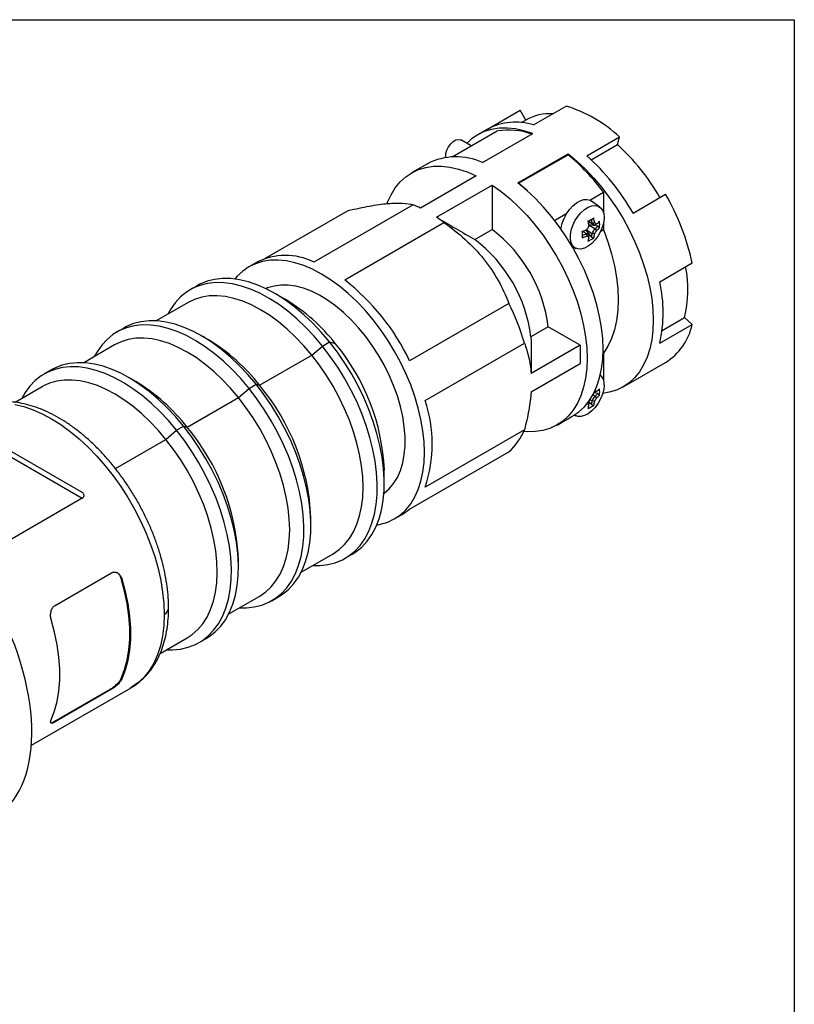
# Model space of a CAD drawing. Header units: inches. Extents: x 0 to 33, y 0 to 25.5.
# Tile 12 of 12: x 26.9 to 33, y 17.7 to 25.5. Entities that reach past the tile are written whole.
import ezdxf

# ---------------------------------------------------------------- set-up
doc = ezdxf.new("R2010")
doc.units = ezdxf.units.IN
doc.header["$LTSCALE"] = 3
doc.header["$MEASUREMENT"] = 0
doc.linetypes.add('SLD-Solid', pattern=[0])
doc.layers.add('SLD-DEFPOINTS', color=7, linetype='Continuous')

# ---------------------------------------------------------------- blocks, each defined once
blk = doc.blocks.new('Block2')
at = {"color": 7, "linetype": 'SLD-Solid', "lineweight": 18}
for p, q in [((33.0003, 25.5003), (0.0003, 25.5003)), ((33.0003, 0.0003), (33.0003, 25.5003))]:
    blk.add_line(p, q, dxfattribs=at)

msp = doc.modelspace()

# ---------------------------------------------------------------- linework, layer by layer
at = {"color": 7, "linetype": 'SLD-Solid'}
for p, q in [((0.0003, 25.5003), (33.0003, 25.5003)), ((33.0003, 25.5003), (33.0003, 0.0003))]:
    msp.add_line(p, q, dxfattribs=at)
for p, q in [((30.9484, 24.6718), (31.2047, 24.8198)), ((30.5852, 24.6393), (30.8415, 24.7873)), ((30.8858, 24.7106), (30.8415, 24.7873)), ((30.8505, 24.6901), (30.8858, 24.7106)), ((30.3076, 24.4197), (30.6627, 24.6247)), ((30.5853, 24.6394), (30.5075, 24.5945)), ((30.5458, 24.376), (30.9411, 24.6042)), ((31.3677, 24.4297), (31.6241, 24.5777)), ((31.6078, 24.5172), (31.6241, 24.5777)), ((30.4575, 24.5063), (30.3751, 24.5538)), ((31.402, 24.3984), (31.6078, 24.5172)), ((30.8242, 24.2153), (31.2195, 24.4435)), ((30.8305, 24.2127), (31.2195, 24.4373)), ((31.2195, 24.4435), (31.2195, 24.4373)), ((30.1122, 24.3663), (29.9869, 24.2939)), ((30.4971, 24.2706), (30.0587, 24.0175)), ((30.184, 23.9452), (30.6224, 24.1983)), ((30.6224, 24.1983), (30.6224, 23.8478)), ((30.8305, 24.2127), (30.8305, 24.2104)), ((31.3905, 24.0806), (31.4979, 24.1426)), ((31.4979, 24.1426), (31.4979, 23.9818)), ((31.7309, 23.9779), (31.9872, 24.1259)), ((29.9997, 24.0437), (29.218, 23.5925)), ((31.4696, 24.0253), (31.4046, 24.0727)), ((28.8339, 23.6201), (29.4885, 23.998)), ((31.1135, 23.9207), (31.21, 23.9764)), ((29.4612, 23.452), (30.2429, 23.9033)), ((31.4099, 23.8955), (31.3803, 23.9126)), ((31.3803, 23.9126), (31.431, 23.8834)), ((31.4541, 23.8756), (31.3847, 23.8864)), ((31.3853, 23.8811), (31.3853, 23.8813)), ((31.431, 23.855), (31.3853, 23.8813)), ((31.4099, 23.8955), (31.4101, 23.8954)), ((31.431, 23.8834), (31.431, 23.8834)), ((31.4979, 23.8979), (31.4979, 23.8475)), ((30.486, 23.7691), (30.6224, 23.8478)), ((31.3346, 23.8335), (31.3642, 23.8164)), ((31.3595, 23.8428), (31.4036, 23.7881)), ((31.3642, 23.8448), (31.3644, 23.8449)), ((31.3642, 23.8448), (31.4099, 23.8185)), ((31.3644, 23.8163), (31.3642, 23.8164)), ((31.4101, 23.8185), (31.4099, 23.8185)), ((31.431, 23.8548), (31.431, 23.855)), ((31.4762, 23.835), (31.4979, 23.8475)), ((31.2535, 23.7124), (31.2817, 23.6999)), ((31.2561, 23.7079), (31.2593, 23.7098)), ((28.7668, 23.5896), (28.7064, 23.5547)), ((31.9406, 23.4375), (32.1969, 23.5855)), ((28.3001, 23.4065), (28.2444, 23.3744)), ((29.0009, 23.2938), (28.9104, 23.346)), ((28.2281, 23.274), (27.9775, 23.1293)), ((30.7541, 23.2674), (29.9724, 22.8161)), ((31.9406, 22.9533), (32.1969, 23.1013)), ((31.9602, 23.0532), (32.1364, 23.1549)), ((32.1364, 23.1549), (32.1969, 23.1013)), ((27.7224, 23.073), (27.6668, 23.0409)), ((31.0639, 23.083), (30.9276, 23.0043)), ((31.3142, 22.9385), (31.0639, 23.083)), ((28.3884, 22.9804), (28.3328, 23.0125)), ((29.2861, 22.9313), (29.3418, 22.9635)), ((29.3418, 22.9635), (29.387, 22.9513)), ((30.094, 22.5027), (30.8758, 22.9539)), ((27.6504, 22.9406), (27.4068, 22.7999)), ((29.2026, 22.8596), (29.2861, 22.9313)), ((31.3142, 22.9385), (30.9288, 22.7161)), ((31.3142, 22.9385), (31.3142, 22.7939)), ((31.4946, 22.873), (31.4979, 22.8749)), ((31.4979, 22.8749), (31.4979, 22.6637)), ((28.792, 22.6225), (29.2026, 22.8596)), ((30.9288, 22.5714), (31.3142, 22.7939)), ((31.7309, 22.655), (31.9872, 22.8029)), ((27.1517, 22.7436), (27.0961, 22.7114)), ((27.8177, 22.6509), (27.7621, 22.6831)), ((31.6531, 22.6101), (31.7309, 22.6549)), ((27.0798, 22.6111), (26.8664, 22.4879)), ((28.6249, 22.5261), (28.7084, 22.5979)), ((28.7084, 22.5979), (28.7641, 22.63)), ((28.7641, 22.63), (28.792, 22.6225)), ((31.4541, 22.5576), (31.4231, 22.5624)), ((31.426, 22.5682), (31.431, 22.5653)), ((31.426, 22.5682), (31.431, 22.5653)), ((31.431, 22.5653), (31.431, 22.5653)), ((31.4979, 22.5799), (31.4979, 22.5798)), ((31.4979, 22.5798), (31.4979, 22.5798)), ((28.2213, 22.2931), (28.6249, 22.5261)), ((31.3853, 22.4862), (31.3785, 22.4902)), ((31.3828, 22.4959), (31.4036, 22.47)), ((31.3928, 22.5103), (31.4099, 22.5004)), ((31.4101, 22.5005), (31.4099, 22.5004)), ((31.431, 22.5369), (31.4146, 22.5464)), ((31.431, 22.5367), (31.431, 22.5369)), ((31.1325, 22.3095), (31.2578, 22.3818)), ((31.2679, 22.3879), (31.2817, 22.3818)), ((28.0542, 22.1967), (28.1378, 22.2684)), ((28.1378, 22.2684), (28.1934, 22.3005)), ((28.1934, 22.3005), (28.2213, 22.2931)), ((30.8758, 22.2723), (30.094, 21.821)), ((27.6565, 21.967), (28.0542, 22.1967)), ((27.3882, 21.7829), (26.8221, 22.1098)), ((29.9724, 21.648), (30.7541, 22.0993)), ((26.8333, 22.0579), (27.3952, 21.7333)), ((29.7733, 21.8513), (29.7733, 21.9558)), ((27.3952, 21.7333), (26.5997, 21.274)), ((29.1956, 21.5178), (29.1956, 21.5821)), ((29.8519, 21.5703), (29.9124, 21.6052)), ((28.6249, 21.1884), (28.6249, 21.2527)), ((29.1191, 21.1517), (29.3697, 21.2964)), ((29.4648, 21.2604), (29.5205, 21.2925)), ((27.1815, 20.8887), (27.627, 21.1458)), ((27.708, 21.0991), (27.702, 21.1025)), ((28.5484, 20.8223), (28.7921, 20.963)), ((28.8871, 20.9269), (28.9428, 20.9591)), ((28.0078, 20.5102), (28.2214, 20.6335)), ((28.3164, 20.5975), (28.3721, 20.6296)), ((27.708, 20.3115), (27.702, 20.3149)), ((26.9952, 19.7893), (27.7793, 20.2419)), ((27.1753, 19.9761), (27.6207, 20.2332)), ((27.627, 20.2296), (27.1815, 19.9725)), ((27.627, 20.2296), (27.6207, 20.2332)), ((27.1815, 19.9725), (27.1753, 19.9761))]:
    msp.add_line(p, q)
at = {"flags": 128}
for points in [[(30.9411, 24.6042), (30.872, 24.6265), (30.8045, 24.6411), (30.7391, 24.6477), (30.6762, 24.6463), (30.6165, 24.637), (30.5603, 24.6198), (30.5081, 24.5948), (30.4602, 24.5622), (30.4215, 24.527)], [(30.2573, 24.4154), (30.2565, 24.4225), (30.258, 24.4473), (30.2656, 24.474), (30.2785, 24.5002), (30.2957, 24.5236), (30.3155, 24.5421), (30.3363, 24.5541), (30.3561, 24.5584), (30.3732, 24.5548), (30.3751, 24.5538)], [(31.2195, 24.4435), (31.2886, 24.386), (31.3562, 24.3226), (31.4216, 24.2537), (31.4844, 24.1798), (31.5441, 24.1015), (31.6003, 24.0194), (31.6526, 23.9341), (31.7004, 23.8463), (31.7435, 23.7566), (31.7816, 23.6657), (31.8143, 23.5744), (31.8414, 23.4832), (31.8628, 23.393), (31.8781, 23.3044), (31.8873, 23.218), (31.8904, 23.1346), (31.8873, 23.0547), (31.8781, 22.9791), (31.8628, 22.9081), (31.8414, 22.8425), (31.8143, 22.7827), (31.7816, 22.7291), (31.7435, 22.6822), (31.7004, 22.6423), (31.6526, 22.6097), (31.6003, 22.5847), (31.5441, 22.5675), (31.4925, 22.559)], [(29.7963, 24.0555), (29.7991, 24.0628), (29.8265, 24.1228), (29.8596, 24.1765), (29.898, 24.2234), (29.9416, 24.2632), (29.9899, 24.2956), (30.0426, 24.3204), (30.0993, 24.3372), (30.1596, 24.3461), (30.2229, 24.347), (30.2889, 24.3397), (30.3569, 24.3245), (30.4265, 24.3014), (30.4971, 24.2706)], [(30.6224, 24.1983), (30.693, 24.1475), (30.7626, 24.0903), (30.8306, 24.027), (30.8965, 23.9581), (30.9599, 23.8841), (31.0201, 23.8057), (31.0768, 23.7233), (31.1296, 23.6377), (31.1779, 23.5495), (31.2214, 23.4594), (31.2599, 23.3681), (31.2929, 23.2763), (31.3203, 23.1846), (31.3419, 23.0939), (31.3574, 23.0048), (31.3667, 22.9179), (31.3698, 22.8341), (31.3667, 22.7538), (31.3574, 22.6777), (31.3419, 22.6065), (31.3203, 22.5406), (31.2929, 22.4806), (31.2599, 22.427), (31.2214, 22.3801), (31.1779, 22.3402), (31.1296, 22.3078), (31.0768, 22.2831), (31.0201, 22.2662), (30.9599, 22.2573), (30.8965, 22.2565), (30.8697, 22.2585)], [(31.2578, 22.3818), (31.3051, 22.4141), (31.3482, 22.454), (31.3863, 22.5009), (31.419, 22.5545), (31.4461, 22.6143), (31.4674, 22.6799), (31.4828, 22.7508), (31.492, 22.8265), (31.4951, 22.9064), (31.492, 22.9898), (31.4828, 23.0762), (31.4674, 23.1648), (31.4461, 23.255), (31.419, 23.3462), (31.3863, 23.4375), (31.3482, 23.5284), (31.3051, 23.6181), (31.2572, 23.7059), (31.205, 23.7912), (31.1488, 23.8733), (31.0891, 23.9516), (31.0263, 24.0255), (30.9608, 24.0944), (30.8933, 24.1578), (30.8242, 24.2153)], [(30.9, 24.1519), (30.8674, 24.1814), (30.8305, 24.2127)], [(31.163, 23.8534), (31.1641, 23.8609), (31.1731, 23.8981), (31.1876, 23.9356), (31.2071, 23.9718), (31.2306, 24.0051), (31.2572, 24.0341), (31.2857, 24.0576), (31.3148, 24.0744), (31.3433, 24.0838), (31.3698, 24.0855), (31.3934, 24.0793), (31.4046, 24.0727)], [(31.5029, 23.9428), (31.4998, 23.9079), (31.4906, 23.8711), (31.4758, 23.8341), (31.456, 23.7985), (31.4322, 23.7661), (31.4055, 23.7384), (31.377, 23.7166), (31.3483, 23.7018), (31.3206, 23.6947), (31.2951, 23.6956), (31.2732, 23.7044), (31.2558, 23.7208), (31.2437, 23.744), (31.2375, 23.7729), (31.2375, 23.8062), (31.2437, 23.8422), (31.2558, 23.8793), (31.2732, 23.9158), (31.2951, 23.95), (31.3206, 23.9803), (31.3483, 24.0052), (31.377, 24.0236), (31.4055, 24.0346), (31.4322, 24.0377), (31.456, 24.0328), (31.4758, 24.0201), (31.4906, 24.0002), (31.4998, 23.974), (31.5029, 23.9428)], [(31.4101, 23.8954), (31.4129, 23.8938), (31.4157, 23.8922), (31.4184, 23.8906), (31.421, 23.8891), (31.4236, 23.8876), (31.4261, 23.8862), (31.4286, 23.8847), (31.431, 23.8834)], [(31.4436, 23.892), (31.4418, 23.893), (31.4399, 23.8941), (31.4381, 23.8951), (31.4362, 23.8962), (31.4343, 23.8973), (31.4323, 23.8984), (31.4304, 23.8996), (31.4284, 23.9007)], [(31.3853, 23.8043), (31.3829, 23.8056), (31.3805, 23.8071), (31.3779, 23.8085), (31.3754, 23.81), (31.3727, 23.8115), (31.37, 23.8131), (31.3672, 23.8147), (31.3644, 23.8163)], [(31.369, 23.7979), (31.371, 23.7967), (31.3729, 23.7956), (31.3749, 23.7944), (31.3768, 23.7933), (31.3787, 23.7922), (31.3805, 23.7912), (31.3824, 23.7901), (31.3842, 23.7891)], [(31.4979, 23.8475), (31.5329, 23.7524), (31.5619, 23.6574), (31.5847, 23.5634), (31.6012, 23.4709), (31.6111, 23.3809), (31.6144, 23.2939), (31.6111, 23.2108), (31.6012, 23.1322), (31.5847, 23.0588), (31.5619, 22.991), (31.5329, 22.9296), (31.4979, 22.8749)], [(29.7138, 21.5221), (29.7438, 21.5279), (29.7999, 21.5452), (29.852, 21.5703), (29.8997, 21.6029), (29.9427, 21.6428), (29.9807, 21.6897), (30.0134, 21.7433), (30.0404, 21.803), (30.0617, 21.8686), (30.0769, 21.9395), (30.0862, 22.015), (30.0893, 22.0948), (30.0862, 22.1781), (30.0769, 22.2643), (30.0617, 22.3529), (30.0404, 22.443), (30.0134, 22.534), (29.9807, 22.6252), (29.9427, 22.7159), (29.8997, 22.8055), (29.852, 22.8933), (29.7999, 22.9785), (29.7438, 23.0605), (29.6842, 23.1388), (29.6215, 23.2127), (29.5562, 23.2816), (29.4888, 23.345), (29.4198, 23.4025), (29.3498, 23.4536), (29.2791, 23.498), (29.2085, 23.5352), (29.1385, 23.5649), (29.0695, 23.5871), (29.0021, 23.6015), (28.9368, 23.6079), (28.8741, 23.6065), (28.8145, 23.597), (28.7584, 23.5797), (28.7063, 23.5546), (28.6586, 23.522), (28.6155, 23.4821), (28.5956, 23.4591)], [(29.2861, 22.9313), (29.2212, 23.008), (29.1536, 23.0796), (29.0839, 23.1458), (29.0125, 23.206), (28.94, 23.2598), (28.8668, 23.3068), (28.7936, 23.3467), (28.7208, 23.3791), (28.649, 23.4039), (28.5786, 23.4209), (28.5103, 23.43), (28.4444, 23.431), (28.3815, 23.424), (28.322, 23.409), (28.2663, 23.3861), (28.2149, 23.3556), (28.1681, 23.3176), (28.1262, 23.2723), (28.0896, 23.2202), (28.0681, 23.1817)], [(29.3418, 22.9635), (29.2768, 23.0401), (29.2093, 23.1118), (29.1395, 23.1779), (29.0682, 23.2381), (28.9956, 23.2919), (28.9225, 23.3389), (28.8493, 23.3788), (28.7765, 23.4113), (28.7047, 23.4361), (28.6343, 23.4531), (28.566, 23.4621), (28.5001, 23.4631), (28.4372, 23.4561), (28.3777, 23.4411), (28.322, 23.4183), (28.3001, 23.4065)], [(29.7705, 21.773), (29.7719, 21.774), (29.8117, 21.8082), (29.8465, 21.8496), (29.8761, 21.8975), (29.9001, 21.9517), (29.9183, 22.0116), (29.9305, 22.0766), (29.9366, 22.1462), (29.9366, 22.2196), (29.9305, 22.2963), (29.9183, 22.3754), (29.9001, 22.4563), (29.8761, 22.5382), (29.8465, 22.6203), (29.8117, 22.7018), (29.7719, 22.7821), (29.7274, 22.8603), (29.6788, 22.9357), (29.6265, 23.0077), (29.5709, 23.0754), (29.5126, 23.1384), (29.4521, 23.1961), (29.39, 23.2478), (29.3268, 23.2931), (29.2632, 23.3315), (29.1998, 23.3628), (29.1371, 23.3867), (29.0757, 23.4028), (29.0163, 23.4111), (28.9592, 23.4115), (28.9052, 23.4039), (28.8547, 23.3885), (28.8412, 23.3828)], [(29.2026, 22.8596), (29.1401, 22.9332), (29.075, 23.0019), (29.0079, 23.0651), (28.9391, 23.1224), (28.8693, 23.1733), (28.7989, 23.2175), (28.7286, 23.2546), (28.6587, 23.2843), (28.59, 23.3064), (28.5228, 23.3207), (28.4577, 23.3271), (28.3953, 23.3256), (28.3359, 23.3162), (28.28, 23.299), (28.2281, 23.274)], [(28.7084, 22.5979), (28.6435, 22.6745), (28.5759, 22.7462), (28.5062, 22.8123), (28.4348, 22.8725), (28.3623, 22.9263), (28.2892, 22.9733), (28.2159, 23.0132), (28.1431, 23.0457), (28.0713, 23.0705), (28.001, 23.0875), (27.9326, 23.0965), (27.8668, 23.0975), (27.8039, 23.0905), (27.7443, 23.0755), (27.6887, 23.0527), (27.6372, 23.0221), (27.5904, 22.9841), (27.5485, 22.9389), (27.5119, 22.8868), (27.4905, 22.8482)], [(28.7641, 22.63), (28.6992, 22.7066), (28.6316, 22.7783), (28.5619, 22.8445), (28.4905, 22.9047), (28.418, 22.9585), (28.3448, 23.0055), (28.2716, 23.0453), (28.1988, 23.0778), (28.127, 23.1026), (28.0567, 23.1196), (27.9883, 23.1286), (27.9224, 23.1296), (27.8595, 23.1226), (27.8, 23.1077), (27.7444, 23.0848), (27.7224, 23.073)], [(28.6249, 22.5261), (28.5625, 22.5997), (28.4974, 22.6684), (28.4302, 22.7316), (28.3615, 22.7889), (28.2916, 22.8399), (28.2213, 22.884), (28.1509, 22.9211), (28.0811, 22.9508), (28.0123, 22.9729), (27.9451, 22.9872), (27.8801, 22.9937), (27.8176, 22.9922), (27.7582, 22.9828), (27.7023, 22.9655), (27.6504, 22.9406)], [(29.5205, 21.2925), (29.55, 21.3113), (29.5968, 21.3493), (29.6387, 21.3946), (29.6753, 21.4467), (29.7064, 21.5053), (29.7318, 21.57), (29.7513, 21.6403), (29.7647, 21.7157), (29.7719, 21.7957), (29.7729, 21.8797), (29.7678, 21.9671), (29.7564, 22.0572), (29.7389, 22.1494), (29.7155, 22.2431), (29.6863, 22.3376), (29.6515, 22.4321), (29.6113, 22.526), (29.5661, 22.6187), (29.5162, 22.7094), (29.4619, 22.7975), (29.4036, 22.8824), (29.3418, 22.9635)], [(29.2098, 21.2041), (29.2648, 21.2038), (29.3277, 21.2108), (29.3872, 21.2258), (29.4429, 21.2486), (29.4943, 21.2792), (29.5411, 21.3172), (29.583, 21.3624), (29.6196, 21.4145), (29.6507, 21.4732), (29.6761, 21.5379), (29.6956, 21.6082), (29.709, 21.6836), (29.7162, 21.7636), (29.7173, 21.8476), (29.7121, 21.9349), (29.7007, 22.0251), (29.6833, 22.1173), (29.6598, 22.211), (29.6306, 22.3054), (29.5958, 22.3999), (29.5556, 22.4939), (29.5104, 22.5865), (29.4605, 22.6772), (29.4062, 22.7654), (29.3479, 22.8503), (29.2861, 22.9313)], [(28.1934, 22.3005), (28.129, 22.3767), (28.0619, 22.4479), (27.9927, 22.5137), (27.9218, 22.5736), (27.8498, 22.6272), (27.7772, 22.6742), (27.7045, 22.7141), (27.6322, 22.7467), (27.5608, 22.7718), (27.4908, 22.7892), (27.4228, 22.7988), (27.3572, 22.8004), (27.2944, 22.7941), (27.235, 22.78), (27.1793, 22.7581), (27.1517, 22.7436)], [(29.3697, 21.2964), (29.3698, 21.2965), (29.4174, 21.329), (29.4602, 21.3687), (29.4981, 21.4155), (29.5306, 21.4689), (29.5576, 21.5284), (29.5787, 21.5938), (29.594, 21.6644), (29.6032, 21.7397), (29.6063, 21.8192), (29.6032, 21.9022), (29.594, 21.9881), (29.5787, 22.0763), (29.5576, 22.1661), (29.5306, 22.2568), (29.4981, 22.3478), (29.4602, 22.4382), (29.4174, 22.5275), (29.3698, 22.6149), (29.3179, 22.6998), (29.262, 22.7816), (29.2026, 22.8596)], [(28.1378, 22.2684), (28.0733, 22.3445), (28.0062, 22.4157), (27.937, 22.4815), (27.8661, 22.5415), (27.7942, 22.5951), (27.7216, 22.642), (27.6488, 22.682), (27.5765, 22.7146), (27.5051, 22.7397), (27.4352, 22.7571), (27.3671, 22.7666), (27.3015, 22.7683), (27.2388, 22.762), (27.1793, 22.7479), (27.1237, 22.726), (27.0721, 22.6965), (27.0251, 22.6596), (26.9829, 22.6155), (26.9458, 22.5646), (26.9198, 22.5188)], [(28.0542, 22.1967), (27.9923, 22.2696), (27.9279, 22.3378), (27.8613, 22.4006), (27.7932, 22.4576), (27.724, 22.5083), (27.6543, 22.5524), (27.5845, 22.5896), (27.5152, 22.6195), (27.447, 22.642), (27.3802, 22.6568), (27.3155, 22.6639), (27.2533, 22.6632), (27.1941, 22.6548), (27.1383, 22.6386), (27.0863, 22.6148), (27.0798, 22.6111)], [(28.6321, 20.8706), (28.6871, 20.8703), (28.75, 20.8773), (28.8095, 20.8923), (28.8652, 20.9151), (28.9166, 20.9457), (28.9635, 20.9837), (29.0053, 21.029), (29.042, 21.0811), (29.0731, 21.1397), (29.0985, 21.2044), (29.1179, 21.2747), (29.1313, 21.3501), (29.1386, 21.4301), (29.1396, 21.5141), (29.1344, 21.6015), (29.1231, 21.6916), (29.1056, 21.7838), (29.0822, 21.8775), (29.053, 21.9719), (29.0181, 22.0665), (28.978, 22.1604), (28.9328, 22.2531), (28.8828, 22.3438), (28.8285, 22.4319), (28.7703, 22.5168), (28.7084, 22.5979)], [(28.9428, 20.9591), (28.9723, 20.9778), (29.0191, 21.0159), (29.061, 21.0611), (29.0976, 21.1132), (29.1288, 21.1718), (29.1541, 21.2365), (29.1736, 21.3068), (29.187, 21.3823), (29.1942, 21.4623), (29.1953, 21.5462), (29.1901, 21.6336), (29.1787, 21.7237), (29.1613, 21.816), (29.1379, 21.9096), (29.1086, 22.0041), (29.0738, 22.0986), (29.0337, 22.1925), (28.9885, 22.2852), (28.9385, 22.3759), (28.8842, 22.464), (28.826, 22.5489), (28.7641, 22.63)], [(31.5029, 22.6247), (31.4998, 22.5899), (31.4906, 22.5531), (31.4758, 22.516), (31.456, 22.4805), (31.4322, 22.4481), (31.4055, 22.4203), (31.377, 22.3986), (31.3483, 22.3838), (31.3206, 22.3767), (31.2951, 22.3776), (31.2732, 22.3864), (31.2696, 22.3889)], [(31.4436, 22.5739), (31.4418, 22.575), (31.4399, 22.576), (31.4381, 22.5771), (31.4362, 22.5782), (31.4343, 22.5793), (31.4323, 22.5804), (31.4319, 22.5806)], [(28.7921, 20.963), (28.7921, 20.963), (28.8397, 20.9955), (28.8826, 21.0353), (28.9204, 21.082), (28.953, 21.1354), (28.9799, 21.195), (29.0011, 21.2603), (29.0163, 21.3309), (29.0255, 21.4062), (29.0286, 21.4857), (29.0255, 21.5687), (29.0163, 21.6547), (29.0011, 21.7429), (28.9799, 21.8327), (28.953, 21.9234), (28.9204, 22.0143), (28.8826, 22.1047), (28.8397, 22.194), (28.7921, 22.2814), (28.7402, 22.3663), (28.6843, 22.4481), (28.6249, 22.5261)], [(31.369, 22.4798), (31.371, 22.4787), (31.3729, 22.4775), (31.3749, 22.4764), (31.3768, 22.4753), (31.3787, 22.4742), (31.3805, 22.4731), (31.3824, 22.4721), (31.3842, 22.471)], [(26.8659, 22.4719), (26.9363, 22.4549), (27.0082, 22.4303), (27.0811, 22.3982), (27.1544, 22.3589), (27.2277, 22.3126), (27.3004, 22.2597), (27.3722, 22.2005), (27.4424, 22.1354), (27.5106, 22.0649), (27.5764, 21.9894), (27.6393, 21.9095), (27.6989, 21.8256), (27.7547, 21.7384), (27.8065, 21.6485), (27.8537, 21.5564), (27.8962, 21.4628), (27.9337, 21.3683), (27.9658, 21.2736), (27.9924, 21.1793), (28.0132, 21.086), (28.0283, 20.9945), (28.0373, 20.9052), (28.0403, 20.8188)], [(28.0614, 20.5412), (28.1057, 20.5405), (28.1695, 20.5462), (28.23, 20.56), (28.2866, 20.5819), (28.339, 20.6115), (28.3868, 20.6488), (28.4296, 20.6934), (28.4672, 20.745), (28.4991, 20.8033), (28.5253, 20.8678), (28.5456, 20.938), (28.5596, 21.0134), (28.5675, 21.0936), (28.5691, 21.1778), (28.5643, 21.2655), (28.5533, 21.3561), (28.5361, 21.4488), (28.5129, 21.543), (28.4838, 21.6381), (28.4489, 21.7332), (28.4087, 21.8278), (28.3634, 21.9212), (28.3132, 22.0125), (28.2586, 22.1013), (28.2, 22.1868), (28.1378, 22.2684)], [(28.3721, 20.6296), (28.3948, 20.6437), (28.4425, 20.681), (28.4854, 20.7256), (28.5229, 20.7772), (28.5549, 20.8355), (28.581, 20.9), (28.6012, 20.9702), (28.6153, 21.0456), (28.6232, 21.1258), (28.6247, 21.21), (28.62, 21.2977), (28.609, 21.3883), (28.5918, 21.481), (28.5686, 21.5752), (28.5394, 21.6703), (28.5046, 21.7654), (28.4644, 21.86), (28.419, 21.9533), (28.3689, 22.0447), (28.3143, 22.1334), (28.2557, 22.2189), (28.1934, 22.3005)], [(28.2214, 20.6335), (28.2615, 20.6602), (28.3055, 20.6991), (28.3444, 20.7452), (28.378, 20.798), (28.406, 20.8573), (28.4281, 20.9224), (28.4442, 20.993), (28.4541, 21.0685), (28.4579, 21.1482), (28.4554, 21.2316), (28.4466, 21.318), (28.4317, 21.4068), (28.4108, 21.4972), (28.384, 21.5886), (28.3515, 21.6803), (28.3136, 21.7715), (28.2705, 21.8616), (28.2227, 21.9498), (28.1704, 22.0355), (28.1141, 22.118), (28.0542, 22.1967)], [(29.9124, 21.6052), (29.9226, 21.6113), (29.9724, 21.648)], [(27.702, 20.3149), (27.7287, 20.3838), (27.749, 20.4588), (27.7626, 20.5394), (27.7694, 20.6249), (27.7694, 20.7147), (27.7626, 20.8081), (27.749, 20.9044), (27.7287, 21.0028), (27.702, 21.1025)], [(27.708, 21.0991), (27.7346, 20.9993), (27.7547, 20.901), (27.7682, 20.8048), (27.775, 20.7115), (27.775, 20.6217), (27.7682, 20.5362), (27.7547, 20.4556), (27.7346, 20.3805), (27.708, 20.3115)], [(27.1512, 19.99), (27.1778, 20.059), (27.1979, 20.1341), (27.2114, 20.2147), (27.2182, 20.3003), (27.2182, 20.39), (27.2114, 20.4834), (27.1979, 20.5796), (27.1778, 20.6779), (27.1512, 20.7776)], [(28.0403, 20.8188), (28.037, 20.7315), (28.0269, 20.6487), (28.0103, 20.5711), (27.9871, 20.4993), (27.9577, 20.4337), (27.9221, 20.3749), (27.8807, 20.3234), (27.8338, 20.2794), (27.7818, 20.2434), (27.7793, 20.2419)]]:
    msp.add_lwpolyline(points, dxfattribs=at)
for centre, radius, start, end in [((30.8928, 23.7953), 1.0709, 46.93698, 73.0684), ((31.0776, 24.366), 0.3943, 86.65311, 119.09843), ((30.8056, 24.2219), 0.4721, 72.3916, 117.82743), ((30.7498, 24.0715), 0.56, 70.76144, 98.94042), ((30.477, 23.265), 1.6872, 29.67521, 47.91393), ((30.339, 23.9256), 0.4956, 65.33515, 117.234), ((30.1371, 23.136), 1.6926, 36.49125, 50.24716), ((30.1421, 23.0726), 1.8286, 29.67521, 47.91393), ((30.4087, 23.2026), 1.8288, 12.08684, 30.32452), ((29.6627, 23.207), 0.902, 63.95937, 68.06052), ((29.48, 22.8906), 1.268, 53.00816, 56.27627), ((31.023, 24.0662), 0.4086, 327.8676, 332.1324), ((30.977, 24.6586), 0.8453, 298.26744, 301.72718), ((30.9619, 23.8211), 0.4257, 7.3052, 12.61933), ((30.9835, 23.8332), 0.4047, 6.83228, 12.24686), ((31.0101, 23.8477), 0.4027, 6.8256, 11.69606), ((31.0061, 23.8466), 0.4257, 7.3052, 12.61933), ((31.2986, 24.0265), 0.2167, 307.66937, 315.88209), ((31.3063, 24.0657), 0.2214, 308.31351, 316.53311), ((31.2407, 23.8879), 0.2277, 353.56556, 6.43444), ((29.9301, 22.9383), 1.143, 7.27531, 52.72469), ((31.205, 24.2169), 0.4047, 287.75091, 293.16516), ((31.2047, 24.2416), 0.4257, 287.37847, 292.69226), ((30.487, 23.8099), 0.8452, 358.26975, 1.73025), ((31.2047, 24.1906), 0.4257, 287.37847, 292.69226), ((31.2058, 24.1866), 0.4027, 288.30187, 293.17185), ((31.1951, 23.8474), 0.2167, 344.11597, 352.32808), ((31.0797, 24.0334), 0.3941, 326.95773, 333.04227), ((31.2093, 23.8466), 0.2214, 343.46502, 351.68397), ((31.0824, 24.0319), 0.4086, 327.8676, 332.1324), ((31.3063, 24.0146), 0.2214, 308.31351, 316.53311), ((29.7938, 22.8595), 1.143, 7.27531, 52.72469), ((31.1651, 23.8211), 0.2214, 343.46502, 351.68397), ((31.2863, 23.9668), 0.2277, 293.56249, 306.43213), ((28.9953, 23.1432), 0.5015, 63.63109, 117.10171), ((31.1961, 23.3756), 0.9659, 346.79407, 10.73999), ((28.3471, 22.033), 1.8042, 25.72549, 51.86366), ((30.8971, 23.1954), 1.0712, 346.9364, 13.0636), ((28.2681, 22.0785), 1.4191, 37.9558, 58.91058), ((29.1022, 22.4461), 1.8449, 15.97759, 26.43377), ((31.7357, 23.2025), 0.4722, 302.18449, 347.61417), ((27.6213, 21.7089), 1.4849, 37.96976, 58.89662), ((28.1006, 21.8795), 1.6745, 2.61123, 39.80013), ((27.0506, 21.3795), 1.4849, 37.96976, 58.89662), ((31.4056, 22.6338), 0.0978, 354.68634, 46.00775), ((27.445, 21.5014), 1.7524, 2.63929, 39.77207), ((31.2986, 22.7085), 0.2167, 307.66937, 315.88209), ((31.3063, 22.7476), 0.2214, 308.31351, 316.53311), ((31.2407, 22.5698), 0.2277, 353.56556, 6.43444), ((29.088, 22.1618), 1.0622, 341.28461, 18.71539), ((31.1951, 22.5294), 0.2167, 344.11597, 352.32808), ((31.0797, 22.7154), 0.3941, 326.95773, 333.04227), ((31.2093, 22.5286), 0.2214, 343.46502, 351.68397), ((31.0824, 22.7139), 0.4086, 327.8676, 332.1324), ((31.3063, 22.6966), 0.2214, 308.31351, 316.53311), ((31.1651, 22.5031), 0.2214, 343.46502, 351.68397), ((31.2863, 22.6488), 0.2277, 293.56249, 306.43213), ((26.8744, 21.172), 1.7524, 2.63929, 39.77207), ((30.4446, 22.4461), 0.4649, 311.75068, 338.04797), ((28.0185, 20.8709), 0.0565, 292.71084, 356.22499)]:
    msp.add_arc(centre, radius, start, end)
msp.add_ellipse((25.8605, 20.5889), major_axis=(-0.8421, 1.3718), ratio=0.55852, start_param=3.126505, end_param=4.610636)
for points, knots in [([(29.4885, 23.998), (29.5472, 24.0117), (29.6029, 24.0235), (29.7072, 24.0422), (29.7557, 24.0491), (29.8439, 24.057), (29.882, 24.0578), (29.9479, 24.0544), (29.9758, 24.0501), (29.9997, 24.0437)], [0, 0, 0, 0, 0.25, 0.25, 0.5, 0.5, 0.75, 0.75, 1, 1, 1, 1]), ([(30.2429, 23.9033), (30.3016, 23.862), (30.3574, 23.818), (30.4616, 23.7232), (30.5101, 23.6724), (30.5983, 23.5627), (30.6364, 23.5058), (30.7023, 23.3889), (30.7302, 23.3288), (30.7541, 23.2674)], [0, 0, 0, 0, 0.25, 0.25, 0.5, 0.5, 0.75, 0.75, 1, 1, 1, 1]), ([(30.8758, 22.9539), (30.8894, 22.9187), (30.901, 22.8815), (30.9145, 22.8222), (30.9184, 22.8019), (30.9248, 22.7598), (30.9272, 22.7381), (30.9288, 22.7161)], [0, 0, 0, 0, 0.5, 0.5, 0.75, 0.75, 1, 1, 1, 1]), ([(30.9288, 22.5714), (30.9256, 22.5241), (30.9193, 22.4752), (30.9057, 22.3998), (30.9005, 22.3743), (30.8889, 22.3233), (30.8826, 22.2978), (30.8758, 22.2723)], [0, 0, 0, 0, 0.5, 0.5, 0.75, 0.75, 1, 1, 1, 1]), ([(28.0743, 20.8672), (28.0743, 20.8878), (28.0741, 20.9363), (28.067, 21.0155), (28.0543, 21.1039), (28.0358, 21.1936), (28.012, 21.2841), (27.983, 21.3747), (27.949, 21.465), (27.9102, 21.5545), (27.867, 21.6426), (27.8194, 21.7288), (27.7679, 21.8127), (27.7127, 21.8937), (27.6541, 21.9714), (27.5925, 22.0454), (27.5282, 22.1151), (27.4614, 22.1802), (27.3926, 22.2402), (27.3221, 22.2947), (27.2503, 22.3435), (27.1774, 22.3861), (27.104, 22.4221), (27.0304, 22.4512), (26.9572, 22.473), (26.8857, 22.4876), (26.8394, 22.491), (26.8168, 22.4926)], [0, 0, 0, 0, 0.029814, 0.070432, 0.111014, 0.151541, 0.192005, 0.232408, 0.272759, 0.313068, 0.353348, 0.393614, 0.433879, 0.474155, 0.514456, 0.554796, 0.59519, 0.635651, 0.676192, 0.716823, 0.757547, 0.798356, 0.839229, 0.880103, 0.920882, 0.961439, 1, 1, 1, 1]), ([(27.3952, 21.7333), (27.3964, 21.734), (27.3986, 21.7354), (27.4015, 21.7378), (27.404, 21.7403), (27.4069, 21.744), (27.4094, 21.7493), (27.4097, 21.7546), (27.409, 21.7596), (27.4073, 21.765), (27.4024, 21.7719), (27.3959, 21.778), (27.3909, 21.7812), (27.3882, 21.7829)], [0, 0, 0, 0, 0.070287, 0.135995, 0.197335, 0.254569, 0.383065, 0.500396, 0.507282, 0.623553, 0.749644, 0.86637, 1, 1, 1, 1]), ([(27.627, 21.1458), (27.6283, 21.1465), (27.6308, 21.1479), (27.6348, 21.1496), (27.6388, 21.1508), (27.6429, 21.1516), (27.6471, 21.152), (27.654, 21.1521), (27.6637, 21.1504), (27.6755, 21.145), (27.6862, 21.1368), (27.6944, 21.1273), (27.7004, 21.1177), (27.7048, 21.1088), (27.7069, 21.1023), (27.708, 21.0991)], [0, 0, 0, 0, 0.041704, 0.083048, 0.124268, 0.165605, 0.207295, 0.24957, 0.372978, 0.498332, 0.623439, 0.749552, 0.833315, 0.916415, 1, 1, 1, 1]), ([(27.702, 21.1025), (27.6983, 21.1114), (27.691, 21.1291), (27.6777, 21.1446), (27.669, 21.1477), (27.668, 21.1481)], [0, 0, 0, 0, 0.468432, 0.937214, 1, 1, 1, 1]), ([(27.1512, 20.7776), (27.1507, 20.7793), (27.1498, 20.7826), (27.1487, 20.7877), (27.1477, 20.7929), (27.147, 20.7982), (27.1465, 20.8035), (27.1461, 20.8125), (27.1466, 20.8253), (27.1494, 20.8413), (27.1543, 20.8563), (27.1606, 20.8683), (27.1674, 20.8773), (27.1741, 20.8839), (27.1791, 20.8871), (27.1815, 20.8887)], [0, 0, 0, 0, 0.041938, 0.083614, 0.125172, 0.166756, 0.208508, 0.250572, 0.376668, 0.501809, 0.627146, 0.750587, 0.834491, 0.916994, 1, 1, 1, 1]), ([(27.7737, 20.2395), (27.7775, 20.2413), (27.7997, 20.2525), (27.8366, 20.2795), (27.8838, 20.3203), (27.926, 20.3676), (27.9634, 20.4205), (27.9958, 20.4791), (28.023, 20.5429), (28.0447, 20.6119), (28.0609, 20.6854), (28.0709, 20.7633), (28.0753, 20.8242), (28.0745, 20.8598), (28.0743, 20.8672)], [0, 0, 0, 0, 0.018542, 0.110568, 0.20251, 0.294863, 0.388124, 0.482639, 0.578564, 0.675853, 0.774295, 0.873587, 0.973412, 1, 1, 1, 1]), ([(27.6207, 20.2332), (27.6246, 20.2355), (27.6286, 20.238), (27.6368, 20.2436), (27.641, 20.2468), (27.6535, 20.2566), (27.6618, 20.2639), (27.673, 20.2751), (27.6766, 20.279), (27.6832, 20.2865), (27.6863, 20.2903), (27.6918, 20.2976), (27.6943, 20.3013), (27.6986, 20.3083), (27.7005, 20.3117), (27.702, 20.3149)], [0, 0, 0, 0, 0.125, 0.125, 0.25, 0.25, 0.5, 0.5, 0.625, 0.625, 0.75, 0.75, 0.875, 0.875, 1, 1, 1, 1]), ([(27.708, 20.3115), (27.7075, 20.3104), (27.7065, 20.3082), (27.7046, 20.3048), (27.7026, 20.3013), (27.7003, 20.2978), (27.6979, 20.2941), (27.6934, 20.2879), (27.6862, 20.2791), (27.6755, 20.2676), (27.6637, 20.2566), (27.6527, 20.2473), (27.643, 20.24), (27.6347, 20.2343), (27.6296, 20.2312), (27.627, 20.2296)], [0, 0, 0, 0, 0.041938, 0.083614, 0.125172, 0.166756, 0.208508, 0.250572, 0.376668, 0.501809, 0.627146, 0.750587, 0.834491, 0.916994, 1, 1, 1, 1]), ([(27.1443, 19.9681), (27.1469, 19.9672), (27.152, 19.9654), (27.1646, 19.9701), (27.1731, 19.9749), (27.1753, 19.9761)], [0, 0, 0, 0, 0.41227, 0.845966, 1, 1, 1, 1]), ([(27.1815, 19.9725), (27.1803, 19.9718), (27.1778, 19.9704), (27.1742, 19.9685), (27.1708, 19.9669), (27.1676, 19.9656), (27.1645, 19.9645), (27.1598, 19.9632), (27.1543, 19.9624), (27.1494, 19.9639), (27.1466, 19.9676), (27.146, 19.9726), (27.1469, 19.9782), (27.1485, 19.9837), (27.1503, 19.9879), (27.1512, 19.99)], [0, 0, 0, 0, 0.041704, 0.083048, 0.124268, 0.165605, 0.207295, 0.24957, 0.372978, 0.498332, 0.623439, 0.749552, 0.833315, 0.916415, 1, 1, 1, 1])]:
    msp.add_open_spline(points, degree=3, knots=knots)
for points in [[(30.184, 23.9452), (30.2847, 23.8866), (30.3855, 23.828), (30.486, 23.7691)], [(31.3842, 23.8752), (31.3846, 23.8772), (31.3849, 23.8792), (31.3853, 23.8811)], [(31.4284, 23.9007), (31.4223, 23.899), (31.4162, 23.8972), (31.4101, 23.8954)], [(31.4436, 23.892), (31.4394, 23.8891), (31.4352, 23.8862), (31.431, 23.8834)], [(31.467, 23.8623), (31.4626, 23.8669), (31.4583, 23.8713), (31.4541, 23.8756)], [(31.369, 23.8489), (31.3675, 23.8476), (31.3659, 23.8462), (31.3644, 23.8449)], [(31.369, 23.7979), (31.3675, 23.804), (31.3659, 23.8102), (31.3644, 23.8163)], [(31.3842, 23.7891), (31.3846, 23.7941), (31.3849, 23.7992), (31.3853, 23.8043)], [(31.4284, 23.8146), (31.4223, 23.8159), (31.4162, 23.8172), (31.4101, 23.8185)], [(31.4436, 23.8409), (31.4394, 23.8455), (31.4352, 23.8502), (31.431, 23.8548)], [(31.4036, 23.7881), (31.4094, 23.7866), (31.4154, 23.7851), (31.4215, 23.7836)], [(30.9276, 23.0043), (30.9282, 22.9082), (30.9286, 22.8122), (30.9288, 22.7161)], [(31.4436, 22.5739), (31.4394, 22.5711), (31.4352, 22.5682), (31.431, 22.5653)], [(31.467, 22.5443), (31.4626, 22.5488), (31.4583, 22.5533), (31.4541, 22.5576)], [(31.3842, 22.471), (31.3846, 22.4761), (31.3849, 22.4812), (31.3853, 22.4862)], [(31.4284, 22.4966), (31.4223, 22.4979), (31.4162, 22.4992), (31.4101, 22.5005)], [(31.4436, 22.5229), (31.4394, 22.5275), (31.4352, 22.5321), (31.431, 22.5367)], [(31.4036, 22.47), (31.4094, 22.4686), (31.4154, 22.4671), (31.4215, 22.4656)]]:
    msp.add_open_spline(points, degree=3)

# ---------------------------------------------------------------- block references
at = {"layer": 'SLD-DEFPOINTS'}
msp.add_blockref('Block2', (0, 0), dxfattribs=at)

doc.saveas('drawing.dxf')
